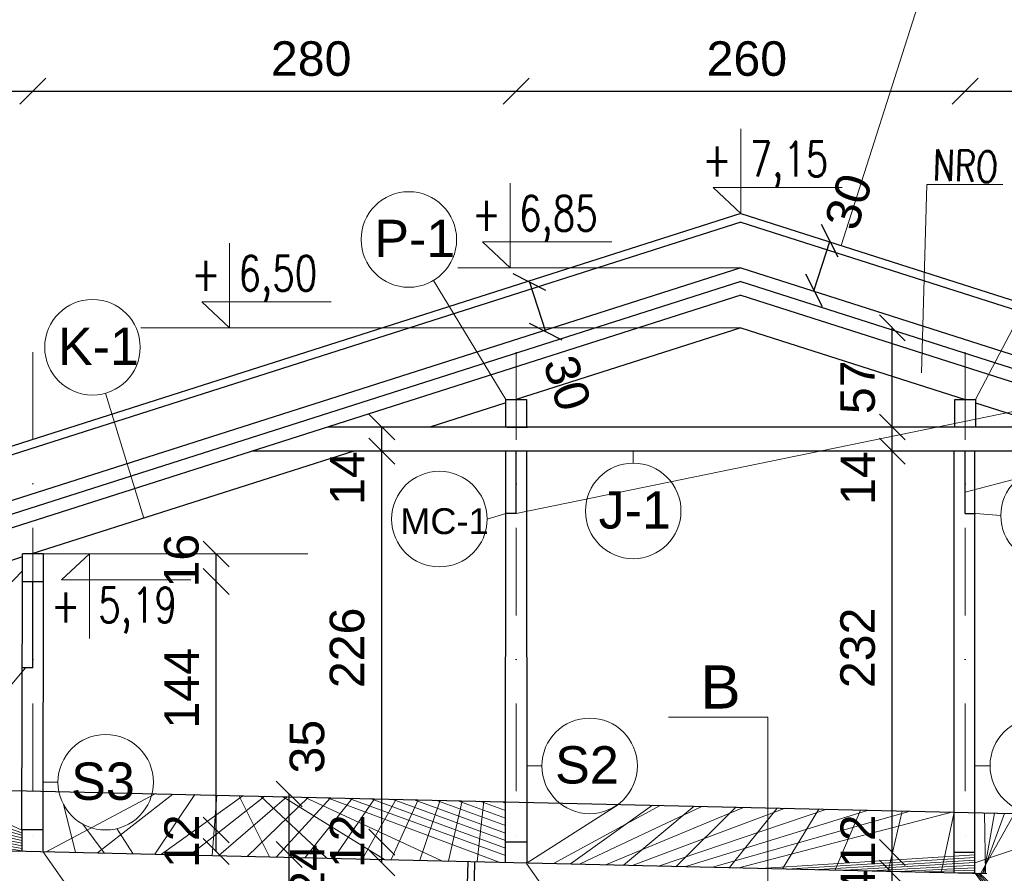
# Model space of a CAD drawing. Header units: millimetres. Extents: x 6197 to 108098, y 4257 to 29730.
# Tile 85 of 147: x 39542 to 40112, y 11506 to 12000. Entities that reach past the tile are written whole.
import ezdxf

# ---------------------------------------------------------------- set-up
doc = ezdxf.new("R2010")
doc.units = ezdxf.units.MM
doc.linetypes.add('DASHDOTX2', pattern=[50.8, 25.4, -12.7, 0, -12.7])
doc.layers.add('&_opisy_100', color=51, linetype='Continuous', lineweight=20)
doc.layers.add('R-TAB', color=1, linetype='Continuous')
doc.styles.add('Romans', font='romans.shx', dxfattribs={"width": 0.75})
doc.styles.get("Standard").update_dxf_attribs({"font": 'arial.ttf'})
doc.dimstyles.new('ISO-25', dxfattribs={"dimtxt": 2.5, "dimasz": 2.5, "dimexe": 1.25, "dimexo": 0.625, "dimtad": 1, "dimtxsty": 'Standard', "dimcen": 2.5, "dimadec": 0, "dimazin": 0, "dimtfac": 1, "dimtmove": 0, "dimatfit": 3, "dimfxl": 1, "dimarcsym": 0})

# ---------------------------------------------------------------- blocks, each defined once
blk = doc.blocks.new('_Oblique')
at = {"color": 0, "linetype": 'ByBlock', "lineweight": -2}
blk.add_line((-0.5, -0.5), (0.5, 0.5), dxfattribs=at)
blk = doc.blocks.new('*D1294')
at = {"color": 0, "lineweight": -2, "transparency": 16777216}
blk.add_line((40047.04144730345, 11505.97642820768), (40047.04144730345, 11517.9835326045), dxfattribs=at)
at = {"layer": 'Defpoints', "color": 0, "transparency": 16777216}
for p in [(40047.04144730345, 11517.9835326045), (40082.63117708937, 11517.9835326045), (40094.89343919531, 11505.97642820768)]:
    blk.add_point(p, dxfattribs=at)
at = {"color": 0, "lineweight": -2, "transparency": 16777216, "xscale": 15, "yscale": 15, "zscale": 15}
for p, rotation in [((40047.04144730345, 11517.9835326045), 90), ((40047.04144730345, 11505.97642820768), 270)]:
    blk.add_blockref('_Oblique', p, dxfattribs=dict(at, rotation=rotation))
at = {"color": 0, "lineweight": 20, "transparency": 16777216, "insert": (40027.05139937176, 11524.46467965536), "char_height": 20, "attachment_point": 5, "rotation": 90}
blk.add_mtext('12', dxfattribs=at)
blk = doc.blocks.new('*D1295')
at = {"color": 0, "lineweight": -2, "transparency": 16777216}
blk.add_line((40047.04144968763, 11517.9835326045), (40047.04144968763, 11750.33293074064), dxfattribs=at)
at = {"layer": 'Defpoints', "color": 0, "transparency": 16777216}
for p in [(40047.04144968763, 11750.33293074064), (40082.76579012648, 11750.33293074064), (40094.89343919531, 11517.9835326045)]:
    blk.add_point(p, dxfattribs=at)
at = {"color": 0, "lineweight": -2, "transparency": 16777216, "xscale": 15, "yscale": 15, "zscale": 15}
for p, rotation in [((40047.04144968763, 11750.33293074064), 90), ((40047.04144968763, 11517.9835326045), 270)]:
    blk.add_blockref('_Oblique', p, dxfattribs=dict(at, rotation=rotation))
at = {"color": 0, "lineweight": 20, "transparency": 16777216, "insert": (40027.05139937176, 11636.44540148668), "char_height": 20, "attachment_point": 5, "rotation": 90}
blk.add_mtext('232', dxfattribs=at)
blk = doc.blocks.new('*D1296')
at = {"color": 0, "lineweight": -2, "transparency": 16777216}
blk.add_line((40047.04145159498, 11750.33293264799), (40047.04145159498, 11764.33293074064), dxfattribs=at)
at = {"layer": 'Defpoints', "color": 0, "transparency": 16777216}
for p in [(40047.04145159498, 11764.33293074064), (40082.76579012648, 11764.33293074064), (40094.89343919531, 11750.33293264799)]:
    blk.add_point(p, dxfattribs=at)
at = {"color": 0, "lineweight": -2, "transparency": 16777216, "xscale": 15, "yscale": 15, "zscale": 15}
for p, rotation in [((40047.04145159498, 11764.33293074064), 90), ((40047.04145159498, 11750.33293264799), 270)]:
    blk.add_blockref('_Oblique', p, dxfattribs=dict(at, rotation=rotation))
at = {"color": 0, "lineweight": 20, "transparency": 16777216, "insert": (40027.05139937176, 11734.79435473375), "char_height": 20, "attachment_point": 5, "rotation": 90}
blk.add_mtext('14', dxfattribs=at)
blk = doc.blocks.new('*D1297')
at = {"color": 0, "lineweight": -2, "transparency": 16777216}
blk.add_line((40047.041454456, 11764.33292835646), (40047.041454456, 11821.81684404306), dxfattribs=at)
at = {"layer": 'Defpoints', "color": 0, "transparency": 16777216}
for p in [(39959.26315655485, 11821.81684404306), (40047.041454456, 11821.81684404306), (40094.89343919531, 11764.33292835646)]:
    blk.add_point(p, dxfattribs=at)
at = {"color": 0, "lineweight": -2, "transparency": 16777216, "xscale": 15, "yscale": 15, "zscale": 15}
for p, rotation in [((40047.041454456, 11821.81684404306), 90), ((40047.041454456, 11764.33292835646), 270)]:
    blk.add_blockref('_Oblique', p, dxfattribs=dict(at, rotation=rotation))
at = {"color": 0, "lineweight": 20, "transparency": 16777216, "insert": (40027.05139937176, 11787.3461889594), "char_height": 20, "attachment_point": 5, "rotation": 90}
blk.add_mtext('57', dxfattribs=at)
blk = doc.blocks.new('*D1298')
at = {"color": 0, "lineweight": -2, "transparency": 16777216}
blk.add_line((40047.0414492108, 11481.98289662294), (40047.0414492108, 11505.97643059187), dxfattribs=at)
at = {"layer": 'Defpoints', "color": 0, "transparency": 16777216}
for p in [(40047.0414492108, 11505.97643059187), (40082.63117470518, 11505.97643059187), (40094.61499109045, 11481.98289662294)]:
    blk.add_point(p, dxfattribs=at)
at = {"color": 0, "lineweight": -2, "transparency": 16777216, "xscale": 15, "yscale": 15, "zscale": 15}
for p, rotation in [((40047.0414492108, 11505.97643059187), 90), ((40047.0414492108, 11481.98289662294), 270)]:
    blk.add_blockref('_Oblique', p, dxfattribs=dict(at, rotation=rotation))
at = {"color": 0, "lineweight": 20, "transparency": 16777216, "insert": (40027.05139698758, 11492.92858534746), "char_height": 20, "attachment_point": 5, "rotation": 90}
blk.add_mtext('24', dxfattribs=at)
blk = doc.blocks.new('*D1299')
at = {"color": 0, "lineweight": -2, "transparency": 16777216}
blk.add_line((39751.34251608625, 11512.01537722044), (39751.34251608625, 11523.99591844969), dxfattribs=at)
at = {"layer": 'Defpoints', "color": 0, "transparency": 16777216}
for p in [(39751.34251608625, 11523.99591844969), (39835.29584469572, 11523.99591844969), (39834.93106093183, 11512.01537722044)]:
    blk.add_point(p, dxfattribs=at)
at = {"color": 0, "lineweight": -2, "transparency": 16777216, "xscale": 15, "yscale": 15, "zscale": 15}
for p, rotation in [((39751.34251608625, 11523.99591844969), 90), ((39751.34251608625, 11512.01537722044), 270)]:
    blk.add_blockref('_Oblique', p, dxfattribs=dict(at, rotation=rotation))
at = {"color": 0, "lineweight": 20, "transparency": 16777216, "insert": (39731.35246624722, 11524.46467965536), "char_height": 20, "attachment_point": 5, "rotation": 90}
blk.add_mtext('12', dxfattribs=at)
blk = doc.blocks.new('*D1300')
at = {"color": 0, "lineweight": -2, "transparency": 16777216}
blk.add_line((39751.3425179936, 11523.99591964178), (39751.3425179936, 11750.33293074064), dxfattribs=at)
at = {"layer": 'Defpoints', "color": 0, "transparency": 16777216}
for p in [(39751.3425179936, 11750.33293074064), (39787.06685700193, 11750.33293074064), (39835.2947010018, 11523.99591964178)]:
    blk.add_point(p, dxfattribs=at)
at = {"color": 0, "lineweight": -2, "transparency": 16777216, "xscale": 15, "yscale": 15, "zscale": 15}
for p, rotation in [((39751.3425179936, 11750.33293074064), 90), ((39751.3425179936, 11523.99591964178), 270)]:
    blk.add_blockref('_Oblique', p, dxfattribs=dict(at, rotation=rotation))
at = {"color": 0, "lineweight": 20, "transparency": 16777216, "insert": (39731.35246624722, 11636.44540148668), "char_height": 20, "attachment_point": 5, "rotation": 90}
blk.add_mtext('226', dxfattribs=at)
blk = doc.blocks.new('*D1301')
at = {"color": 0, "lineweight": -2, "transparency": 16777216}
blk.add_line((39751.34251942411, 11750.33293264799), (39751.34251942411, 11764.33293074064), dxfattribs=at)
at = {"layer": 'Defpoints', "color": 0, "transparency": 16777216}
for p in [(39751.34251942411, 11764.33293074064), (39787.06685700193, 11764.33293074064), (39799.19450607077, 11750.33293264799)]:
    blk.add_point(p, dxfattribs=at)
at = {"color": 0, "lineweight": -2, "transparency": 16777216, "xscale": 15, "yscale": 15, "zscale": 15}
for p, rotation in [((39751.34251942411, 11764.33293074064), 90), ((39751.34251942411, 11750.33293264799), 270)]:
    blk.add_blockref('_Oblique', p, dxfattribs=dict(at, rotation=rotation))
at = {"color": 0, "lineweight": 20, "transparency": 16777216, "insert": (39731.35246624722, 11734.79435473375), "char_height": 20, "attachment_point": 5, "rotation": 90}
blk.add_mtext('14', dxfattribs=at)
blk = doc.blocks.new('*D1302')
at = {"color": 0, "lineweight": -2, "transparency": 16777216}
blk.add_line((39655.45593299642, 11518.5171809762), (39655.45593299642, 11530.98279219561), dxfattribs=at)
at = {"layer": 'Defpoints', "color": 0, "transparency": 16777216}
for p in [(39555.01927842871, 11530.98279219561), (39655.45593299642, 11530.98279219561), (39555.00043453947, 11518.5171809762)]:
    blk.add_point(p, dxfattribs=at)
at = {"color": 0, "lineweight": -2, "transparency": 16777216, "xscale": 15, "yscale": 15, "zscale": 15}
for p, rotation in [((39655.45593299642, 11530.98279219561), 90), ((39655.45593299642, 11518.5171809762), 270)]:
    blk.add_blockref('_Oblique', p, dxfattribs=dict(at, rotation=rotation))
at = {"color": 0, "lineweight": 20, "transparency": 16777216, "insert": (39635.46588125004, 11524.46467965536), "char_height": 20, "attachment_point": 5, "rotation": 90}
blk.add_mtext('12', dxfattribs=at)
blk = doc.blocks.new('*D1303')
at = {"color": 0, "lineweight": -2, "transparency": 16777216}
blk.add_line((39655.45593490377, 11530.98279219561), (39655.45593490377, 11674.81684404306), dxfattribs=at)
at = {"layer": 'Defpoints', "color": 0, "transparency": 16777216}
for p in [(39555.24514546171, 11674.81684404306), (39655.45593490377, 11674.81684404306), (39555.00043453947, 11530.98279219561)]:
    blk.add_point(p, dxfattribs=at)
at = {"color": 0, "lineweight": -2, "transparency": 16777216, "xscale": 15, "yscale": 15, "zscale": 15}
for p, rotation in [((39655.45593490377, 11674.81684404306), 90), ((39655.45593490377, 11530.98279219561), 270)]:
    blk.add_blockref('_Oblique', p, dxfattribs=dict(at, rotation=rotation))
at = {"color": 0, "lineweight": 20, "transparency": 16777216, "insert": (39635.46588125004, 11613.01830047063), "char_height": 20, "attachment_point": 5, "rotation": 90}
blk.add_mtext('144', dxfattribs=at)
blk = doc.blocks.new('*D1304')
at = {"color": 0, "lineweight": -2, "transparency": 16777216}
blk.add_line((39655.45593871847, 11674.81684213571), (39655.45593871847, 11690.81684404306), dxfattribs=at)
at = {"layer": 'Defpoints', "color": 0, "transparency": 16777216}
for p in [(39555.24514736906, 11690.81684404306), (39655.45593871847, 11690.81684404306), (39555.00043644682, 11674.81684213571)]:
    blk.add_point(p, dxfattribs=at)
at = {"color": 0, "lineweight": -2, "transparency": 16777216, "xscale": 15, "yscale": 15, "zscale": 15}
for p, rotation in [((39655.45593871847, 11690.81684404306), 90), ((39655.45593871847, 11674.81684213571), 270)]:
    blk.add_blockref('_Oblique', p, dxfattribs=dict(at, rotation=rotation))
at = {"color": 0, "lineweight": 20, "transparency": 16777216, "insert": (39635.46588315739, 11686.94112819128), "char_height": 20, "attachment_point": 5, "rotation": 90}
blk.add_mtext('16', dxfattribs=at)
blk = doc.blocks.new('*D1308')
at = {"color": 0, "lineweight": -2, "transparency": 16777216}
blk.add_line((39217.76315655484, 11958.88623267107), (39549.26315655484, 11958.88623267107), dxfattribs=at)
at = {"layer": 'Defpoints', "color": 0, "transparency": 16777216}
for p in [(39549.26315655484, 11958.88623267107), (39549.26315655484, 11848.51741534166), (39217.76315655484, 11606.92439335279)]:
    blk.add_point(p, dxfattribs=at)
at = {"color": 0, "lineweight": -2, "transparency": 16777216, "xscale": 15, "yscale": 15, "zscale": 15, "rotation": 180}
blk.add_blockref('_Oblique', (39217.76315655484, 11958.88623267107), dxfattribs=at)
at = {"color": 0, "lineweight": -2, "transparency": 16777216, "xscale": 15, "yscale": 15, "zscale": 15}
blk.add_blockref('_Oblique', (39549.26315655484, 11958.88623267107), dxfattribs=at)
at = {"color": 0, "lineweight": 20, "transparency": 16777216, "insert": (39378.99737801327, 11977.56002562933), "char_height": 20, "attachment_point": 5}
blk.add_mtext('331,5', dxfattribs=at)
blk = doc.blocks.new('*D1309')
at = {"color": 0, "lineweight": -2, "transparency": 16777216}
blk.add_line((39549.26315655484, 11958.88623267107), (39829.26285757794, 11958.88623267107), dxfattribs=at)
at = {"layer": 'Defpoints', "color": 0, "transparency": 16777216}
for p in [(39829.26285757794, 11958.88623267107), (39549.26315655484, 11848.51741534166), (39829.26285757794, 11847.97152048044)]:
    blk.add_point(p, dxfattribs=at)
at = {"color": 0, "lineweight": -2, "transparency": 16777216, "xscale": 15, "yscale": 15, "zscale": 15, "rotation": 180}
blk.add_blockref('_Oblique', (39549.26315655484, 11958.88623267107), dxfattribs=at)
at = {"color": 0, "lineweight": -2, "transparency": 16777216, "xscale": 15, "yscale": 15, "zscale": 15}
blk.add_blockref('_Oblique', (39829.26285757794, 11958.88623267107), dxfattribs=at)
at = {"color": 0, "lineweight": 20, "transparency": 16777216, "insert": (39710.49737801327, 11977.56002562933), "char_height": 20, "attachment_point": 5}
blk.add_mtext('280', dxfattribs=at)
blk = doc.blocks.new('*D1310')
at = {"color": 0, "lineweight": -2, "transparency": 16777216}
blk.add_line((39829.26285757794, 11958.88623267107), (40089.26315655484, 11958.88623267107), dxfattribs=at)
at = {"layer": 'Defpoints', "color": 0, "transparency": 16777216}
for p in [(40089.26315655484, 11958.88623267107), (39829.26285757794, 11848.51741534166), (40089.26315655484, 11847.97152048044)]:
    blk.add_point(p, dxfattribs=at)
at = {"color": 0, "lineweight": -2, "transparency": 16777216, "xscale": 15, "yscale": 15, "zscale": 15, "rotation": 180}
blk.add_blockref('_Oblique', (39829.26285757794, 11958.88623267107), dxfattribs=at)
at = {"color": 0, "lineweight": -2, "transparency": 16777216, "xscale": 15, "yscale": 15, "zscale": 15}
blk.add_blockref('_Oblique', (40089.26315655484, 11958.88623267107), dxfattribs=at)
at = {"color": 0, "lineweight": 20, "transparency": 16777216, "insert": (39962.79521908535, 11977.56002562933), "char_height": 20, "attachment_point": 5}
blk.add_mtext('260', dxfattribs=at)
blk = doc.blocks.new('*D1311')
at = {"color": 0, "lineweight": -2, "transparency": 16777216}
blk.add_line((40089.26315655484, 11958.88623267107), (40369.26315655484, 11958.88623267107), dxfattribs=at)
at = {"layer": 'Defpoints', "color": 0, "transparency": 16777216}
for p in [(40369.26315655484, 11958.88623267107), (40089.26315655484, 11848.51741534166), (40369.26315655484, 11848.51741534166)]:
    blk.add_point(p, dxfattribs=at)
at = {"color": 0, "lineweight": -2, "transparency": 16777216, "xscale": 15, "yscale": 15, "zscale": 15, "rotation": 180}
blk.add_blockref('_Oblique', (40089.26315655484, 11958.88623267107), dxfattribs=at)
at = {"color": 0, "lineweight": -2, "transparency": 16777216, "xscale": 15, "yscale": 15, "zscale": 15}
blk.add_blockref('_Oblique', (40369.26315655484, 11958.88623267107), dxfattribs=at)
at = {"color": 0, "lineweight": 20, "transparency": 16777216, "insert": (40222.79551806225, 11977.56002562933), "char_height": 20, "attachment_point": 5}
blk.add_mtext('280', dxfattribs=at)
blk = doc.blocks.new('*D1338')
at = {"color": 0, "lineweight": -2, "transparency": 16777216}
blk.add_line((39697.77569093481, 11492.94690507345), (39697.77569093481, 11516.8092116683), dxfattribs=at)
at = {"layer": 'Defpoints', "color": 0, "transparency": 16777216}
for p in [(39628.56790675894, 11516.8092116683), (39697.77569093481, 11516.8092116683), (39634.43385042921, 11492.94690507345)]:
    blk.add_point(p, dxfattribs=at)
at = {"color": 0, "lineweight": -2, "transparency": 16777216, "xscale": 15, "yscale": 15, "zscale": 15}
for p, rotation in [((39697.77569093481, 11516.8092116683), 90), ((39697.77569093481, 11492.94690507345), 270)]:
    blk.add_blockref('_Oblique', p, dxfattribs=dict(at, rotation=rotation))
at = {"color": 0, "lineweight": 20, "transparency": 16777216, "insert": (39708.17081417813, 11507.23568099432), "char_height": 20, "attachment_point": 5, "rotation": 90}
blk.add_mtext('24', dxfattribs=at)
blk = doc.blocks.new('*D1339')
at = {"color": 0, "lineweight": -2, "transparency": 16777216}
blk.add_line((39697.77569689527, 11516.80920856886), (39697.77569689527, 11551.81264108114), dxfattribs=at)
at = {"layer": 'Defpoints', "color": 0, "transparency": 16777216}
for p in [(39628.82671918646, 11551.81264108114), (39697.77569689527, 11551.81264108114), (39634.43385352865, 11516.80920856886)]:
    blk.add_point(p, dxfattribs=at)
at = {"color": 0, "lineweight": -2, "transparency": 16777216, "xscale": 15, "yscale": 15, "zscale": 15}
for p, rotation in [((39697.77569689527, 11551.81264108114), 90), ((39697.77569689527, 11516.80920856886), 270)]:
    blk.add_blockref('_Oblique', p, dxfattribs=dict(at, rotation=rotation))
at = {"color": 0, "lineweight": 20, "transparency": 16777216, "insert": (39708.17081727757, 11579.19465440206), "char_height": 20, "attachment_point": 5, "rotation": 90}
blk.add_mtext('35', dxfattribs=at)
blk = doc.blocks.new('*D1372')
at = {"color": 0, "lineweight": -2, "transparency": 16777216}
blk.add_line((40010.92095917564, 11872.09148686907), (40001.65044921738, 11843.55979102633), dxfattribs=at)
at = {"layer": 'Defpoints', "color": 0, "transparency": 16777216}
for p in [(40001.65044921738, 11843.55979102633), (40109.63384594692, 11840.01772564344), (40100.36333598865, 11811.4860298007)]:
    blk.add_point(p, dxfattribs=at)
at = {"color": 0, "lineweight": -2, "transparency": 16777216, "xscale": 15, "yscale": 15, "zscale": 15}
for p, rotation in [((40010.92095917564, 11872.09148686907), 71.9999999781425), ((40001.65044921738, 11843.55979102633), 251.9999999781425)]:
    blk.add_blockref('_Oblique', p, dxfattribs=dict(at, rotation=rotation))
at = {"color": 0, "lineweight": 20, "transparency": 16777216, "insert": (40021.7108644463, 11894.91841703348), "char_height": 20, "attachment_point": 5, "rotation": 71.99999997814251}
blk.add_mtext('30', dxfattribs=at)
blk = doc.blocks.new('*D1373')
at = {"color": 0, "lineweight": -2, "transparency": 16777216}
blk.add_line((39836.84021511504, 11848.22254446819), (39846.1107250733, 11819.69084862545), dxfattribs=at)
at = {"layer": 'Defpoints', "color": 0, "transparency": 16777216}
for p in [(39738.12732877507, 11816.1487833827), (39846.1107250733, 11819.69084862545), (39747.39783873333, 11787.61708753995)]:
    blk.add_point(p, dxfattribs=at)
at = {"color": 0, "lineweight": -2, "transparency": 16777216, "xscale": 15, "yscale": 15, "zscale": 15}
for p, rotation in [((39836.84021511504, 11848.22254446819), 108.0000000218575), ((39846.1107250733, 11819.69084862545), 288.0000000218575)]:
    blk.add_blockref('_Oblique', p, dxfattribs=dict(at, rotation=rotation))
at = {"color": 0, "lineweight": 20, "transparency": 16777216, "insert": (39858.74334540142, 11789.74026614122), "char_height": 20, "attachment_point": 5, "rotation": 288.0000000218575}
blk.add_mtext('30', dxfattribs=at)
blk = doc.blocks.new('*D1355')
at = {"color": 0, "lineweight": -2, "transparency": 16777216}
blk.add_line((38635.01856722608, 11550.0972116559), (38635.01856722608, 11856.45630281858), dxfattribs=at)
at = {"layer": 'Defpoints', "color": 0, "transparency": 16777216}
for p in [(38635.01856722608, 11856.45630281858), (39959.26315655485, 11856.45630281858), (39107.76315655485, 11550.0972116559)]:
    blk.add_point(p, dxfattribs=at)
at = {"color": 0, "lineweight": -2, "transparency": 16777216, "xscale": 15, "yscale": 15, "zscale": 15}
for p, rotation in [((38635.01856722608, 11856.45630281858), 90), ((38635.01856722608, 11550.0972116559), 270)]:
    blk.add_blockref('_Oblique', p, dxfattribs=dict(at, rotation=rotation))
at = {"color": 0, "lineweight": 20, "transparency": 16777216, "insert": (38615.02852501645, 11718.76693778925), "char_height": 20, "attachment_point": 5, "rotation": 90}
blk.add_mtext('304', dxfattribs=at)
blk = doc.blocks.new('*D1357')
at = {"color": 0, "lineweight": -2, "transparency": 16777216}
blk.add_line((38585.01855435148, 11161.35224228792), (38585.01855435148, 11856.45630281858), dxfattribs=at)
at = {"layer": 'Defpoints', "color": 0, "transparency": 16777216}
for p in [(38585.01855435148, 11856.45630281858), (39959.26315655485, 11856.45630281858), (39117.76315655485, 11161.35224228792)]:
    blk.add_point(p, dxfattribs=at)
at = {"color": 0, "lineweight": -2, "transparency": 16777216, "xscale": 15, "yscale": 15, "zscale": 15}
for p, rotation in [((38585.01855435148, 11856.45630281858), 90), ((38585.01855435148, 11161.35224228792), 270)]:
    blk.add_blockref('_Oblique', p, dxfattribs=dict(at, rotation=rotation))
at = {"color": 0, "lineweight": 20, "transparency": 16777216, "insert": (38565.02851834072, 11524.46211129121), "char_height": 20, "attachment_point": 5, "rotation": 90}
blk.add_mtext('695', dxfattribs=at)
blk = doc.blocks.new('*D1363')
at = {"color": 0, "lineweight": -2, "transparency": 16777216}
blk.add_line((41465.90346064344, 11550.66987460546), (41465.90346064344, 11856.45630281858), dxfattribs=at)
at = {"layer": 'Defpoints', "color": 0, "transparency": 16777216}
for p in [(39959.26315655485, 11856.45630281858), (41465.90346064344, 11856.45630281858), (40808.96857681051, 11550.66987460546)]:
    blk.add_point(p, dxfattribs=at)
at = {"color": 0, "lineweight": -2, "transparency": 16777216, "xscale": 15, "yscale": 15, "zscale": 15}
for p, rotation in [((41465.90346064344, 11856.45630281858), 90), ((41465.90346064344, 11550.66987460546), 270)]:
    blk.add_blockref('_Oblique', p, dxfattribs=dict(at, rotation=rotation))
at = {"color": 0, "lineweight": 20, "transparency": 16777216, "insert": (41445.91341700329, 11733.59209876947), "char_height": 20, "attachment_point": 5, "rotation": 90}
blk.add_mtext('304', dxfattribs=at)
blk = doc.blocks.new('*D1365')
at = {"color": 0, "lineweight": -2, "transparency": 16777216}
blk.add_line((41515.90345301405, 11161.35224216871), (41515.90345301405, 11856.45630281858), dxfattribs=at)
at = {"layer": 'Defpoints', "color": 0, "transparency": 16777216}
for p in [(39959.26315655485, 11856.45630281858), (41515.90345301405, 11856.45630281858), (40958.4853784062, 11161.35224216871)]:
    blk.add_point(p, dxfattribs=at)
at = {"color": 0, "lineweight": -2, "transparency": 16777216, "xscale": 15, "yscale": 15, "zscale": 15}
for p, rotation in [((41515.90345301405, 11856.45630281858), 90), ((41515.90345301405, 11161.35224216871), 270)]:
    blk.add_blockref('_Oblique', p, dxfattribs=dict(at, rotation=rotation))
at = {"color": 0, "lineweight": 20, "transparency": 16777216, "insert": (41495.91341461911, 11496.79174834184), "char_height": 20, "attachment_point": 5, "rotation": 90}
blk.add_mtext('695', dxfattribs=at)

msp = doc.modelspace()

# ---------------------------------------------------------------- hatches: boundary and pattern name
at = {"lineweight": 20}
h = msp.add_hatch(dxfattribs=at)
h.set_pattern_fill('ANSI37', color=256, scale=5)
h.set_pattern_definition([(45, (-1177865245.484038, -935728469.828244), (-11.22532015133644, 11.22532015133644), []), (135, (-1177865245.484038, -935728469.828244), (-11.22532015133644, -11.22532015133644), [])])
h.paths.add_polyline_path([(40760.76315655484, 11566.05256288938), (40758.36809434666, 11566.81684404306), (40740.76315655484, 11566.81684404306), (40740.76315655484, 11541.80184667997), (40760.76315655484, 11527.28020363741)])
h.paths.add_polyline_path([(40726.76315655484, 11576.90220170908), (40726.76315655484, 11566.81684404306), (40740.76315655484, 11566.81684404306), (40758.36809434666, 11566.81684404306)])
h.paths.add_polyline_path([(40714.76315655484, 11578.81684404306), (40720.76315655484, 11578.81684404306), (40690.76315655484, 11588.39005487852), (40690.76315655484, 11505.81684416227), (40638.14296283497, 11505.81684416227, 0.1438879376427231), (40684.27896299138, 11470.81684404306), (40700.76315655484, 11470.81684404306), (40700.76315655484, 11566.81684404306), (40714.76315655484, 11566.81684404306)])
h.paths.add_polyline_path([(40638.14296283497, 11505.81684416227), (40529.92226924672, 11505.81684416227), (40529.92226924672, 11470.81684404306), (40684.27896299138, 11470.81684404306, -0.1438879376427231)])
h.paths.add_polyline_path([(40529.92226924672, 11505.81684416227), (40375.52587857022, 11505.81684416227), (40375.52587857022, 11476.81730371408), (40384.64662256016, 11470.81684404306), (40529.92226924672, 11470.81684404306), (40513.8591248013, 11485.84994131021), (40529.92226924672, 11485.84994131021)])
h.paths.add_polyline_path([(40363.48295011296, 11505.81684416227), (40353.48146261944, 11505.81684416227, -0.5404238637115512), (40307.19295086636, 11505.81684416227), (40140.76315655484, 11505.81684416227), (40141.55495586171, 11539.90191906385), (40094.87946095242, 11540.98619490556), (40094.88864793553, 11517.97643094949), (40094.89343919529, 11517.97642820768), (40094.89343919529, 11505.97642820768), (40101.76315655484, 11505.81684404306), (40120.76315655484, 11505.81684404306), (40120.76315655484, 11470.81684404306), (40125.76315655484, 11470.81684404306), (40363.52587857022, 11470.81684404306)])
h.paths.add_polyline_path([(40082.64466848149, 11541.27041023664), (39888.13549675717, 11545.78887539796, -0.3406843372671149), (39854.36278738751, 11546.57341843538), (39835.29250707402, 11547.01642280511), (39835.29470100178, 11523.99591964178), (39835.29584469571, 11523.99591844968), (39835.29584469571, 11512.00690322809), (40082.62438573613, 11506.26143937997), (40082.62438573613, 11506.26143949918)])
h.paths.add_polyline_path([(39823.04822339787, 11547.30085855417), (39618.35386361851, 11552.0559266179, -0.8032007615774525), (39564.33728828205, 11553.31073635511), (39555.05467929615, 11553.52637225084), (39555.00043453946, 11518.98279243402), (39555.00043453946, 11518.51819044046), (39823.01355328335, 11512.29222196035)])
h.paths.add_polyline_path([(39543.04212155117, 11553.80542498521), (39515.72535028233, 11554.43999594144, -0.228592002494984), (39491.69036474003, 11554.99833076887), (39300.19741740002, 11559.44672888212, -0.08806687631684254), (39291.40259518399, 11524.64159160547), (39543.00043453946, 11518.7969514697), (39543.00043453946, 11530.9827921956)])
h.paths.add_polyline_path([(39300.19741740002, 11559.44672888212), (39227.13023032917, 11561.14408605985), (39227.76315655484, 11588.39005475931), (39197.76315703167, 11578.81684404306), (39203.76315655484, 11578.81684404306), (39203.76315655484, 11566.81684404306), (39217.76315655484, 11566.81684404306), (39217.76315655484, 11526.35224228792), (39291.40259518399, 11524.64159160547, 0.08806687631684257)])
h.paths.add_polyline_path([(39191.76315655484, 11576.90220170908), (39160.15821876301, 11566.81684404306), (39177.76315655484, 11566.81684404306), (39191.76315655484, 11566.81684404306)])
h.paths.add_polyline_path([(39177.76315655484, 11566.81684404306), (39160.15821876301, 11566.81684404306), (39157.76315655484, 11566.05256288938), (39157.76315655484, 11526.81684404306), (39177.76315655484, 11526.81684404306)])
h.paths.add_polyline_path([(39177.76315655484, 11522.56926315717), (39157.76315655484, 11497.296613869), (39157.76315655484, 11472.22775178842, 0.05106403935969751), (39177.76315655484, 11466.08404713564)])
h.paths.add_polyline_path([(39177.76315655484, 11522.56926315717), (39177.76315655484, 11526.81684404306), (39157.76315655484, 11526.81684404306), (39157.76315655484, 11497.296613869)])
h.paths.add_polyline_path([(39177.76315655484, 11466.08404713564, -0.05106403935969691), (39157.76315655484, 11472.22775178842), (39157.76315655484, 11453.35224228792), (39177.76315655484, 11453.35224228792)])
h.paths.add_polyline_path([(39177.76315655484, 11253.35224228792), (39157.76315655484, 11253.35224228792), (39157.76315655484, 11111.35224228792), (39177.76315655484, 11111.35224228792)])
h.paths.add_polyline_path([(40760.76315655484, 11263.81684404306), (40740.76315655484, 11263.81684404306), (40740.76315655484, 11111.35224228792), (40760.76315655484, 11111.35224228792)])
h.paths.add_polyline_path([(40760.76315655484, 11462.38707107), (40751.77617826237, 11468.91235559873, -0.02770016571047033), (40740.76315655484, 11466.08404713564), (40740.76315655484, 11413.81684404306), (40760.76315655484, 11413.81684404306)])
h.paths.add_polyline_path([(40760.76315655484, 11527.28020363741), (40740.76315655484, 11541.80184667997), (40740.76315655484, 11476.90871411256), (40751.77617826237, 11468.91235559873, 0.02333087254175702), (40760.76315655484, 11472.22775178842)])

# ---------------------------------------------------------------- linework, layer by layer
at = {"layer": '&_opisy_100', "color": 0}
for points in [[(39959.26315655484, 11936.94363611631), (39959.26315655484, 11887.94671982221), (39943.20001210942, 11902.97981708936), (40018.07091488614, 11902.97981708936)], [(39959.26315655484, 11936.94363611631), (39959.26315655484, 11887.94671982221), (39943.20001210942, 11902.97981708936), (40018.07091488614, 11902.97981708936)], [(39825.72799434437, 11905.45321911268), (39825.72799434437, 11856.45630281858), (39809.66484989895, 11871.48940008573), (39884.53575267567, 11871.48940008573)], [(39825.72799434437, 11905.45321911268), (39825.72799434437, 11856.45630281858), (39809.66484989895, 11871.48940008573), (39884.53575267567, 11871.48940008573)], [(39663.27742447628, 11870.81376033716), (39663.27742447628, 11821.81684404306), (39647.21428003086, 11836.84994131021), (39722.08518280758, 11836.84994131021)], [(39663.27742447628, 11870.81376033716), (39663.27742447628, 11821.81684404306), (39647.21428003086, 11836.84994131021), (39722.08518280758, 11836.84994131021)], [(39582.03274740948, 11641.81992774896), (39582.03274740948, 11690.81684404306), (39565.96960296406, 11675.78374677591), (39640.84050574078, 11675.78374677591)], [(39582.03274740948, 11641.81992774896), (39582.03274740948, 11690.81684404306), (39565.96960296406, 11675.78374677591), (39640.84050574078, 11675.78374677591)]]:
    msp.add_lwpolyline(points, dxfattribs=at)
at = {"lineweight": 20}
for p, q in [((40085.18409218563, 12081.84812897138), (40017.38979544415, 11869.39810090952)), ((39959.26315655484, 11856.45630281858), (39795.37636890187, 11856.45630281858)), ((40134.70093526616, 11855.55879753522), (40095.26315703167, 11780.33293074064)), ((39781.25635423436, 11849.19289773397), (39823.26315679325, 11780.33293074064)), ((39959.26315655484, 11821.81684404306), (39611.8776024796, 11821.81684404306)), ((39591.43810953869, 11783.92322903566), (39613.64198126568, 11711.5266990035)), ((39896.99038686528, 11743.40419560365), (39896.99038686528, 11750.33293074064)), ((39812.3936163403, 11711.02208679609), (39823.26315703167, 11714.33293074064)), ((40095.263156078, 11714.33293074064), (40109.88338842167, 11713.10971182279)), ((39708.54520072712, 11690.81684404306), (39555.27027072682, 11690.81684404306))]:
    msp.add_line(p, q, dxfattribs=at)
at = {"color": 1, "lineweight": 0}
for q in [(39829.26315727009, 11714.33293074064), (40089.2631598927, 11726.62272733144)]:
    msp.add_line((40821.90505852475, 11918.19241076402), q, dxfattribs=at)
at = {"lineweight": 0}
for p, q in [((40067.01218571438, 11904.68399291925), (40064.02097024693, 11795.72797494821)), ((40067.01218571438, 11904.68399291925), (40111.08376731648, 11904.68399291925)), ((39521.1256545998, 11658.22030764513), (39543.13986744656, 11680.77281576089)), ((39523.57017149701, 11599.47088914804), (39545.04385700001, 11624.81684404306)), ((39917.52255620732, 11596.33156650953), (39974.97090401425, 11596.33156650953)), ((39974.97090401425, 11421.59518676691), (39974.97090401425, 11596.33156650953)), ((39844.09111990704, 11568.08768111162), (39835.29313578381, 11568.09159308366)), ((40103.66658129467, 11568.19132107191), (40094.86859717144, 11568.19523304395)), ((39563.81726255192, 11558.64970498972), (39555.01927842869, 11558.65361696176)), ((40183.65325345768, 11541.87648075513), (40094.89343919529, 11511.97642820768)), ((39555.00043453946, 11518.9827921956), (39555.00043453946, 11530.9827921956)), ((39597.95169248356, 11458.09218460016), (39554.9997049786, 11518.51820736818)), ((39835.29584469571, 11511.99591844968), (39835.29584469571, 11523.99591844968)), ((40094.89343919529, 11505.97642820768), (40094.89343919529, 11517.97642820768)), ((39878.22711505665, 11451.10531204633), (39835.27512755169, 11511.53133481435))]:
    msp.add_line(p, q, dxfattribs=at)
at = {"lineweight": 30}
for p, q in [((39959.26315655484, 11887.94671982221), (39136.74986948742, 11625.47695105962)), ((39959.26315655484, 11887.94671982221), (40781.77644362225, 11625.47695105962)), ((39959.26315655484, 11882.94671982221), (39157.76315655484, 11627.18243866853)), ((39959.26315655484, 11882.94671982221), (40760.76315655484, 11627.18243854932)), ((39959.26315655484, 11856.45630281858), (39107.76315655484, 11584.73667031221)), ((39959.26315655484, 11856.45630281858), (40810.76315655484, 11584.73667031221)), ((39959.26315655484, 11848.58369856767), (39107.76315655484, 11576.86406618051)), ((39959.26315655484, 11848.58369856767), (40810.76315655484, 11576.86406618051)), ((39959.26315655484, 11840.71109431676), (39107.76315655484, 11568.9914619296)), ((39959.26315655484, 11840.71109431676), (40810.76315655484, 11568.9914619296)), ((39959.26315655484, 11821.81684404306), (39829.24819865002, 11780.32815748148)), ((39959.26315655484, 11821.81684404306), (40089.26315655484, 11780.33293074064)), ((39823.26315679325, 11778.41828864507), (39779.12323918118, 11764.33293074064)), ((39823.26315679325, 11780.33293074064), (39835.26315679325, 11780.33293074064)), ((39823.26315679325, 11764.33293074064), (39823.26315679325, 11780.33293074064)), ((39835.26315679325, 11780.33293074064), (39835.26315679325, 11764.33293074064)), ((39835.27027168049, 11780.3334024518), (39835.27179684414, 11764.33293074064)), ((40083.26315703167, 11780.33293074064), (40095.26315703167, 11780.33293074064)), ((40083.26315703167, 11764.33293074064), (40083.26315703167, 11780.33293074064)), ((40095.26315703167, 11780.33293074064), (40095.26315703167, 11764.33293074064)), ((40095.26315703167, 11778.41828864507), (40139.40307464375, 11764.33293074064)), ((40198.61283364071, 11764.33293074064), (39719.91347946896, 11764.33293074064)), ((39823.73602714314, 11764.33293074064), (39835.73602714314, 11764.33293074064)), ((40094.79028596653, 11764.33293074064), (40082.79028596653, 11764.33293074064)), ((39735.25081124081, 11750.33293074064), (39548.74258007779, 11690.81684404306)), ((40242.48526158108, 11750.33293074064), (39676.04105152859, 11750.33293074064)), ((39823.0135423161, 11512.28123742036), (39823.24929227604, 11750.33293074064)), ((39829.26315727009, 11714.33293074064), (39829.26315727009, 11750.33293074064)), ((39835.27313079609, 11750.33293074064), (39835.29584469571, 11511.99591844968)), ((40082.76579012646, 11750.33293074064), (40082.62438573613, 11506.26143949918)), ((40089.26315583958, 11714.33293074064), (40089.26315583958, 11750.33293074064)), ((40094.89343919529, 11505.97642820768), (40094.79587569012, 11750.33293085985)), ((39829.26315727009, 11714.33293074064), (39823.26315703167, 11714.33293074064)), ((40089.26315583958, 11714.33293074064), (40095.263156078, 11714.33293074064)), ((39543.26315655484, 11674.81684404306), (39543.26315655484, 11690.81684404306)), ((39555.26315655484, 11690.81684404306), (39543.26315655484, 11690.81684404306)), ((39555.27027144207, 11690.81731575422), (39555.00043453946, 11518.98279243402)), ((39555.26315655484, 11690.81684404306), (39555.26315655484, 11674.81684404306)), ((39543.26315655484, 11689.06832152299), (39197.76315655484, 11578.81684392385)), ((39543.00043453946, 11530.9827921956), (39543.26315655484, 11674.81684404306)), ((39543.26315655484, 11674.81684404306), (39555.26315655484, 11674.81684404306)), ((39549.26315703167, 11624.81684404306), (39549.26315703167, 11674.81684404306)), ((39549.26315703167, 11624.81684404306), (39543.26315679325, 11624.81684404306)), ((39227.13023032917, 11561.14408605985), (40141.55495586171, 11539.90191906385)), ((39555.00043453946, 11530.9827921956), (39543.00043453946, 11530.9827921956)), ((39543.00043453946, 11530.9827921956), (39543.00043453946, 11518.9827921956)), ((39197.76315655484, 11526.81684404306), (40101.76315655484, 11505.81684404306)), ((39835.29584469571, 11523.99591844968), (39823.02515568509, 11524.00807052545)), ((40094.89343919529, 11517.97642820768), (40082.63117708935, 11517.9835326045)), ((39800.76315655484, 11488.76264053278), (39801.3203779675, 11512.74969631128)), ((39804.76315655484, 11488.76264053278), (39805.3203779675, 11512.74969631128))]:
    msp.add_line(p, q, dxfattribs=at)
at = {"linetype": 'DASHDOTX2', "lineweight": 0, "ltscale": 2}
for p, q in [((39549.26315655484, 11807.64558475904), (39549.26315655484, 11519.11606973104)), ((39829.26315655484, 11807.64558475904), (39829.10135283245, 11512.1508019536)), ((40089.26315655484, 11807.64558475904), (40089.26315655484, 11519.11606973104))]:
    msp.add_line(p, q, dxfattribs=at)
at = {"lineweight": 0}
for centre in [(39767.0616454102, 11872.94091456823), (39583.83091797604, 11810.52376848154), (39896.99038686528, 11715.73728280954), (39784.72670354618, 11711.02208679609), (40137.55030121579, 11713.10971182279), (39871.75803270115, 11568.08768111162), (40131.33349408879, 11568.19132107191), (39591.48417534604, 11558.64970498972)]:
    msp.add_circle(centre, 27.66691274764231, dxfattribs=at)

# ---------------------------------------------------------------- texts
at = {"layer": '&_opisy_100', "color": 0, "char_height": 20.25, "width": 420.6382812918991, "attachment_point": 1, "rotation": 359.99999780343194, "style": 'Romans'}
for s, insert in [('\\A1;+ 7,15', (39937.07643999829, 11929.63837855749)), ('\\A1;+ 6,85', (39803.54127778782, 11898.14796155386)), ('\\A1;+ 6,50', (39641.09070791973, 11863.50850277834)), ('\\A1;+ 5,19', (39559.84603085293, 11671.39827972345))]:
    msp.add_mtext(s, dxfattribs=dict(at, insert=insert))
at = {"layer": '&_opisy_100', "color": 1, "insert": (40108.55042567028, 11923.8781998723), "char_height": 18, "width": 420.6382812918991, "attachment_point": 3, "rotation": 357.9714532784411, "style": 'Romans'}
msp.add_mtext('NRO', dxfattribs=at)
at = {"insert": (39935.94265665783, 11601.30808418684), "char_height": 25, "attachment_point": 7}
msp.add_mtext_dynamic_manual_height_columns('B', width=68.36028754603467, gutter_width=12.5, heights=[0], dxfattribs=at)
at = {"layer": 'R-TAB', "color": 0, "ltscale": 24, "width": 490.7206424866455, "attachment_point": 1}
for s, insert, char_height in [('P-1', (39747.03813185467, 11884.34859567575), 21.6), ('K-1', (39563.80740442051, 11821.93144958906), 21.6), ('J-1', (39876.96687330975, 11727.14496391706), 21.6), ('MC-1', (39762.05178847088, 11717.30255227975), 15), ('S2', (39851.73451914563, 11579.49536221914), 21.6), ('S3', (39571.46066179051, 11570.05738609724), 21.6)]:
    msp.add_mtext(s, dxfattribs=dict(at, insert=insert, char_height=char_height))

# ---------------------------------------------------------------- dimensions: what is measured, and where the dimension line sits
at = {"lineweight": 20}
for base, p1, p2, picture, middle in [((39549.26315655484, 11958.88623267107), (39217.76315655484, 11606.92439335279), (39549.26315655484, 11848.51741534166), '*D1308', (39378.99737801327, 11977.56002562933)), ((39829.26285757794, 11958.88623267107), (39549.26315655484, 11848.51741534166), (39829.26285757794, 11847.97152048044), '*D1309', (39710.49737801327, 11977.56002562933)), ((40089.26315655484, 11958.88623267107), (39829.26285757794, 11848.51741534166), (40089.26315655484, 11847.97152048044), '*D1310', (39962.79521908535, 11977.56002562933)), ((40369.26315655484, 11958.88623267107), (40089.26315655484, 11848.51741534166), (40369.26315655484, 11848.51741534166), '*D1311', (40222.79551806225, 11977.56002562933))]:
    dim = msp.add_linear_dim(base=base, p1=p1, p2=p2, dimstyle='ISO-25', override={"dimtxt": 20, "dimasz": 15, "dimblk1": 'Oblique', "dimblk2": 'Oblique', "dimsah": 1, "dimse1": 1, "dimse2": 1, "dimtmove": 2}, dxfattribs=at)
    dim.commit()
    dim.dimension.update_dxf_attribs({"geometry": picture, "text_midpoint": middle, "dimtype": 160})
for base, p1, p2, angle, override, picture, middle, dimtype in [((40001.65044921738, 11843.55979102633), (40109.63384594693, 11840.01772564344), (40100.36333598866, 11811.4860298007), 251.99999997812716, {"dimtxt": 20, "dimasz": 15, "dimblk1": 'Oblique', "dimblk2": 'Oblique', "dimsah": 1, "dimse1": 1, "dimse2": 1, "dimtmove": 2}, '*D1372', (40021.7108644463, 11894.91841703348), 161), ((39846.1107250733, 11819.69084862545), (39738.12732877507, 11816.1487833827), (39747.39783873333, 11787.61708753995), 288.00000002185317, {"dimtxt": 20, "dimasz": 15, "dimblk1": 'Oblique', "dimblk2": 'Oblique', "dimsah": 1, "dimse1": 1, "dimse2": 1, "dimtmove": 2}, '*D1373', (39858.74334540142, 11789.74026614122), 161), ((40047.041454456, 11821.81684404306), (40094.89343919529, 11764.33292835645), (39959.26315655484, 11821.81684404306), 90, {"dimtxt": 20, "dimasz": 15, "dimdec": 0, "dimblk1": 'Oblique', "dimblk2": 'Oblique', "dimsah": 1, "dimse1": 1, "dimse2": 1, "dimtmove": 2}, '*D1297', (40027.05139937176, 11787.3461889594), 160), ((39751.34251942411, 11764.33293074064), (39799.19450607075, 11750.33293264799), (39787.06685700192, 11764.33293074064), 90, {"dimtxt": 20, "dimasz": 15, "dimdec": 0, "dimblk1": 'Oblique', "dimblk2": 'Oblique', "dimsah": 1, "dimse1": 1, "dimse2": 1, "dimtmove": 2}, '*D1301', (39731.35246624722, 11734.79435473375), 160), ((40047.04145159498, 11764.33293074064), (40094.89343919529, 11750.33293264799), (40082.76579012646, 11764.33293074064), 90, {"dimtxt": 20, "dimasz": 15, "dimdec": 0, "dimblk1": 'Oblique', "dimblk2": 'Oblique', "dimsah": 1, "dimse1": 1, "dimse2": 1, "dimtmove": 2}, '*D1296', (40027.05139937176, 11734.79435473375), 160), ((39751.3425179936, 11750.33293074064), (39835.29470100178, 11523.99591964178), (39787.06685700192, 11750.33293074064), 90, {"dimtxt": 20, "dimasz": 15, "dimdec": 0, "dimblk1": 'Oblique', "dimblk2": 'Oblique', "dimsah": 1, "dimse1": 1, "dimse2": 1, "dimtmove": 2}, '*D1300', (39731.35246624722, 11636.44540148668), 160), ((40047.04144968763, 11750.33293074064), (40094.89343919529, 11517.9835326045), (40082.76579012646, 11750.33293074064), 90, {"dimtxt": 20, "dimasz": 15, "dimdec": 0, "dimblk1": 'Oblique', "dimblk2": 'Oblique', "dimsah": 1, "dimse1": 1, "dimse2": 1, "dimtmove": 2}, '*D1295', (40027.05139937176, 11636.44540148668), 160), ((39655.45593871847, 11690.81684404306), (39555.0004364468, 11674.81684213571), (39555.24514736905, 11690.81684404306), 90, {"dimtxt": 20, "dimasz": 15, "dimdec": 0, "dimblk1": 'Oblique', "dimblk2": 'Oblique', "dimsah": 1, "dimse1": 1, "dimse2": 1, "dimtmove": 2}, '*D1304', (39635.46588315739, 11686.94112819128), 160), ((39655.45593490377, 11674.81684404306), (39555.00043453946, 11530.9827921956), (39555.2451454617, 11674.81684404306), 90, {"dimtxt": 20, "dimasz": 15, "dimdec": 0, "dimblk1": 'Oblique', "dimblk2": 'Oblique', "dimsah": 1, "dimse1": 1, "dimse2": 1, "dimtmove": 2}, '*D1303', (39635.46588125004, 11613.01830047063), 160), ((39655.45593299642, 11530.98279219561), (39555.00043453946, 11518.5171809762), (39555.01927842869, 11530.9827921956), 90, {"dimtxt": 20, "dimasz": 15, "dimdec": 0, "dimblk1": 'Oblique', "dimblk2": 'Oblique', "dimsah": 1, "dimse1": 1, "dimse2": 1, "dimtmove": 2}, '*D1302', (39635.46588125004, 11524.46467965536), 160), ((39751.34251608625, 11523.99591844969), (39834.93106093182, 11512.01537722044), (39835.29584469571, 11523.99591844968), 90, {"dimtxt": 20, "dimasz": 15, "dimdec": 0, "dimblk1": 'Oblique', "dimblk2": 'Oblique', "dimsah": 1, "dimse1": 1, "dimse2": 1, "dimtmove": 2}, '*D1299', (39731.35246624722, 11524.46467965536), 160), ((40047.04144730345, 11517.9835326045), (40094.89343919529, 11505.97642820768), (40082.63117708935, 11517.9835326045), 90, {"dimtxt": 20, "dimasz": 15, "dimdec": 0, "dimblk1": 'Oblique', "dimblk2": 'Oblique', "dimsah": 1, "dimse1": 1, "dimse2": 1, "dimtmove": 2}, '*D1294', (40027.05139937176, 11524.46467965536), 160)]:
    dim = msp.add_linear_dim(base=base, p1=p1, p2=p2, angle=angle, dimstyle='ISO-25', override=override, dxfattribs=at)
    dim.commit()
    dim.dimension.update_dxf_attribs({"geometry": picture, "text_midpoint": middle, "dimtype": dimtype})
for base, p1, p2, text, picture, middle in [((38585.01855435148, 11856.45630281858), (39117.76315655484, 11161.35224228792), (39959.26315655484, 11856.45630281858), '695', '*D1357', (38565.02851834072, 11524.46211129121)), ((38635.01856722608, 11856.45630281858), (39107.76315655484, 11550.0972116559), (39959.26315655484, 11856.45630281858), '304', '*D1355', (38615.02852501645, 11718.76693778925)), ((41465.90346064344, 11856.45630281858), (40808.9685768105, 11550.66987460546), (39959.26315655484, 11856.45630281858), '304', '*D1363', (41445.91341700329, 11733.59209876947)), ((41515.90345301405, 11856.45630281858), (40958.48537840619, 11161.35224216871), (39959.26315655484, 11856.45630281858), '695', '*D1365', (41495.91341461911, 11496.79174834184)), ((39697.77569689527, 11551.81264108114), (39634.43385352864, 11516.80920856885), (39628.82671918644, 11551.81264108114), '35', '*D1339', (39708.17081727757, 11579.19465440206)), ((39697.77569093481, 11516.8092116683), (39634.4338504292, 11492.94690507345), (39628.56790675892, 11516.8092116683), '24', '*D1338', (39708.17081417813, 11507.23568099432)), ((40047.0414492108, 11505.97643059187), (40094.61499109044, 11481.98289662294), (40082.63117470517, 11505.97643059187), '24', '*D1298', (40027.05139698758, 11492.92858534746))]:
    dim = msp.add_linear_dim(base=base, p1=p1, p2=p2, angle=90, text=text, dimstyle='ISO-25', override={"dimtxt": 20, "dimasz": 15, "dimdec": 0, "dimblk1": 'Oblique', "dimblk2": 'Oblique', "dimsah": 1, "dimse1": 1, "dimse2": 1, "dimtmove": 2}, dxfattribs=at)
    dim.commit()
    dim.dimension.update_dxf_attribs({"geometry": picture, "text_midpoint": middle, "dimtype": 160})

doc.saveas('drawing.dxf')
